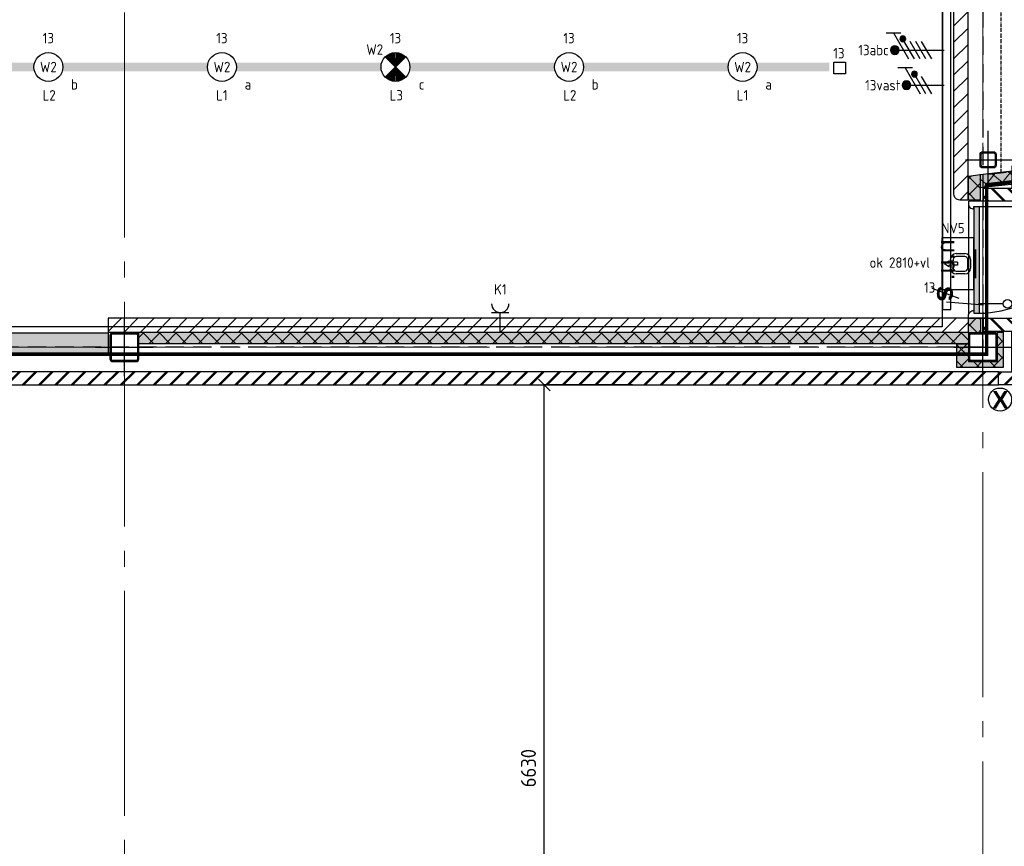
# Model space of a CAD drawing. Header units: millimetres. Extents: x -38031 to 123247, y -16330 to 129979.
# Tile 6 of 235: x -12615 to -4105, y -6289 to 856. Entities that reach past the tile are written whole.
import ezdxf
from ezdxf.enums import TextEntityAlignment as Align

# ---------------------------------------------------------------- set-up
doc = ezdxf.new("R2010")
doc.units = ezdxf.units.MM
doc.header["$LTSCALE"] = 50
for name, pattern in [('HIDDEN', [9.525, 6.35, -3.175]), ('HIDDEN2', [4.7625, 3.175, -1.5875]), ('STYLE_07', [1.875, 0.625, -0.20828, 0.625, -0.20836, 0.06943, -0.13893]), ('STYLE_11', [5, 3.888855, -0.416718, 0.277786, -0.416641])]:
    doc.linetypes.add(name, pattern=pattern)
for name, color, linetype in [('AL$1A---_ALGEMEEN', 8, 'Continuous'), ('AM$1A---_ARCERING', 8, 'Continuous'), ('AT$1A---_TEKST100', 8, 'Continuous'), ('BOUWKUNDIG', 8, 'Continuous'), ('brandscheiding', 5, 'HIDDEN'), ('EL6121--', 3, 'Continuous'), ('EL6131--_KG', 3, 'Continuous'), ('EL6221--', 3, 'Continuous'), ('EL6222--', 3, 'Continuous'), ('EL6311--', 3, 'Continuous'), ('EL6311--NV', 7, 'Continuous'), ('EL6521--', 3, 'Continuous'), ('lengte voedingskabels', 3, 'Continuous'), ('maatvoering', 1, 'Continuous')]:
    doc.layers.add(name, color=color, linetype=linetype)
doc.layers.add('Armaturen levering door W-aannemer', color=3, linetype='Continuous', plot=False)
doc.layers.add('Armaturen levering door W-aannemer--NV', color=7, linetype='Continuous', plot=False)
doc.layers.add('stramien', color=1, linetype='STYLE_11', lineweight=15)
doc.styles.add('Arial', font='ARIAL.TTF')
doc.styles.add('Arial (bold)', font='ARIALBD.TTF')
doc.styles.add('BURO-018', font='iso.shx', dxfattribs={"height": 90})
doc.styles.get("Standard").update_dxf_attribs({"font": 'iso.shx'})
doc.dimstyles.new('STABICAD', dxfattribs={"dimscale": 100, "dimtxt": 1.3, "dimasz": 1, "dimexe": 0, "dimexo": 0, "dimgap": 1.5, "dimtad": 0, "dimdec": 0, "dimrnd": 10, "dimzin": 0, "dimdsep": 46, "dimtxsty": 'Standard', "dimblk1": 'OBLIQUE', "dimblk2": 'OBLIQUE', "dimsah": 1, "dimcen": -3, "dimclrd": 1, "dimclre": 1, "dimclrt": 1, "dimadec": 0, "dimazin": 0, "dimtfac": 1, "dimtdec": 0, "dimtofl": 0, "dimtmove": 2, "dimatfit": 3, "dimfxl": 0, "dimtvp": 1.055556, "dimtolj": 1, "dimtzin": 0, "dimarcsym": 0})
pattern_1 = [(45, (-987936.49, -175784.82), (70.710678, -70.710678), [])]
pattern_2 = [(45, (0, 0), (70.711, -70.711), []), (45, (7.07, -7.07), (70.711, -70.711), [])]
pattern_3 = [(135, (-987936.49, -175784.82), (70.710678, 70.710678), []), (45, (-987637.15, -176084.16), (70.710678, -70.710678), [])]
pattern_4 = [(45, (-987936.49, -175784.82), (70.710678, -70.710678), []), (45, (-987929.42, -175791.89), (70.710678, -70.710678), [])]

# ---------------------------------------------------------------- blocks, each defined once
blk = doc.blocks.new('1115B6LL1500')
at = {"color": 0, "linetype": 'Continuous'}
blk.add_circle((0, 0), 2.5, dxfattribs=at)
at = {"color": 0}
for points in [[(-2.5, 0.75), (-15, 0.75), (-2.5, -0.75), (-15, -0.75)], [(2.5, 0.75), (15, 0.75), (2.5, -0.75), (15, -0.75)]]:
    blk.add_solid(points, dxfattribs=at)
at = {"color": 0, "linetype": 'Continuous', "style": 'BURO-018'}
for tag, p in [('E_GKAST', (0, 8)), ('E_GROEP', (0, 5)), ('E_SGROEP', (4.5, 5)), ('E_ARMCODE', (0, 0)), ('E_SLET', (4.5, -3))]:
    blk.add_attdef(tag, text='', height=1.8, dxfattribs=at).set_placement(p, align=Align.MIDDLE)
blk = doc.blocks.new('E00018')
at = {"color": 0, "linetype": 'Continuous'}
for p, q in [((-1.77, -1.77), (1.77, 1.77)), ((1.77, -1.77), (-1.77, 1.77))]:
    blk.add_line(p, q, dxfattribs=at)
at = {"color": 0, "linetype": 'Continuous', "const_width": 2.5}
for points in [[(-0.88, 0.88, -0.198912), (0, 1.25, -0.198912), (0.88, 0.88, -1)], [(-0.88, -0.88, 0.198912), (0, -1.25, 0.198912), (0.88, -0.88, 1)]]:
    blk.add_lwpolyline(points, format="xyb", dxfattribs=at)
blk = doc.blocks.new('1115B6LL1500-NO1')
at = {"color": 0, "linetype": 'Continuous'}
blk.add_circle((0, 0), 2.5, dxfattribs=at)
at = {"color": 0}
for points in [[(-2.5, 0.75), (-15, 0.75), (-2.5, -0.75), (-15, -0.75)], [(2.5, 0.75), (15, 0.75), (2.5, -0.75), (15, -0.75)]]:
    blk.add_solid(points, dxfattribs=at)
at = {"color": 0, "zscale": 100}
blk.add_blockref('E00018', (0, 0), dxfattribs=at)
at = {"color": 0, "linetype": 'Continuous', "style": 'BURO-018'}
for tag, p in [('E_GKAST', (0, 8)), ('E_GROEP', (0, 5)), ('E_SGROEP', (4.5, 5)), ('E_ARMCODE', (0, 0)), ('E_SLET', (4.5, -3))]:
    blk.add_attdef(tag, text='', height=1.8, dxfattribs=at).set_placement(p, align=Align.MIDDLE)
blk = doc.blocks.new('E00001')
at = {"color": 0, "linetype": 'Continuous', "const_width": 0.5}
blk.add_lwpolyline([(-2.5, 0.75), (2.5, 0.75)], dxfattribs=at)
blk = doc.blocks.new('E00162-WA1')
at = {"color": 0, "linetype": 'Continuous'}
for p, q in [((-4.5, 1), (-4.5, 6.5)), ((4.5, 6.5), (-4.5, 6.5)), ((-0.5, 5.25), (0, 6)), ((-0.25, 5.25), (-0.5, 5.25)), ((-0.25, 3.75), (-0.25, 5.25)), ((0, 6), (0.5, 5.25)), ((0.25, 3.75), (0.25, 5.25)), ((0.5, 5.25), (0.25, 5.25)), ((4.5, 1), (4.5, 6.5)), ((-1.75, 2.5), (-1.75, 4)), ((-1.25, 4), (-1.25, 2.5)), ((-0.75, 5), (-0.5, 5)), ((-0.5, 4.5), (-0.75, 4.5)), ((-0.5, 5), (-0.5, 4.5)), ((0.25, 3.75), (-0.25, 3.75)), ((0.5, 5), (0.5, 4.5)), ((0.5, 5), (0.75, 5)), ((0.75, 4.5), (0.5, 4.5)), ((1.25, 2.5), (1.25, 4)), ((1.75, 4), (1.75, 2.5)), ((-0.75, 2), (0.75, 2)), ((4.5, 1), (-4.5, 1)), ((0.75, 1.5), (-0.75, 1.5))]:
    blk.add_line(p, q, dxfattribs=at)
for centre, radius, start, end in [((-0.75, 4), 1, 90, 180), ((-0.75, 4), 0.5, 90, 180), ((0.75, 4), 1, 0, 90), ((0.75, 4), 0.5, 0, 90), ((-0.75, 2.5), 1, 180, 270), ((-0.75, 2.5), 0.5, 180, 270), ((0.75, 2.5), 0.5, 270, 0), ((0.75, 2.5), 1, 270, 0)]:
    blk.add_arc(centre, radius, start, end, dxfattribs=at)
at = {"color": 0, "zscale": 100}
blk.add_blockref('E00001', (0, 0), dxfattribs=at)
at = {"color": 0, "linetype": 'Continuous', "style": 'BURO-018'}
for tag, p in [('E_GKAST', (0, 16.17)), ('E_GROEP', (0, 13.17)), ('E_SGROEP', (4.5, 13.17)), ('E_ARMCODE', (0, 9))]:
    blk.add_attdef(tag, text='', height=1.8, dxfattribs=at).set_placement(p, align=Align.MIDDLE)
blk = doc.blocks.new('E-GK-GTC-463C')
at = {"color": 0, "linetype": 'Continuous'}
for p, q in [((-0.5, 35), (0.5, 35)), ((-0.5, -35), (0.5, -35))]:
    blk.add_line(p, q, dxfattribs=at)
blk = doc.blocks.new('E-GK-END-46')
at = {"color": 0, "linetype": 'Continuous'}
blk.add_line((0, 35), (0, -35), dxfattribs=at)
blk = doc.blocks.new('111304')
at = {"color": 0, "linetype": 'Continuous'}
for p, q in [((-1.5, 4.5), (1.5, 4.5)), ((0, 1), (0, 4.5))]:
    blk.add_line(p, q, dxfattribs=at)
blk.add_arc((0, 6), 1.5, 180, 0, dxfattribs=at)
at = {"color": 0, "linetype": 'Continuous', "style": 'BURO-018'}
for tag, p in [('E_GKAST', (0, 11.5)), ('E_GROEP', (0, 8.5)), ('E_SGROEP', (4.5, 8.5))]:
    blk.add_attdef(tag, text='', height=1.8, dxfattribs=at).set_placement(p, align=Align.MIDDLE)
at = {"color": 0, "linetype": 'Continuous', "style": 'BURO-018', "flags": 1}
for tag, p in [('E_VERMCODE', (13, 8.5)), ('E_MATCODE', (0, 0))]:
    blk.add_attdef(tag, text='', height=1.8, dxfattribs=at).set_placement(p, align=Align.MIDDLE)
blk = doc.blocks.new('E00454')
at = {"color": 0, "linetype": 'Continuous'}
blk.add_line((0, 5.25), (0, 1), dxfattribs=at)
blk.add_circle((0, 6), 0.75, dxfattribs=at)
at = {"color": 0, "style": 'BURO-018'}
for tag, p in [('E_TEXT2', (0, 8.5)), ('E_TEXT1', (3.5, 6))]:
    blk.add_attdef(tag, text='', height=1.8, dxfattribs=at).set_placement(p, align=Align.MIDDLE)
at = {"color": 0, "linetype": 'Continuous', "style": 'BURO-018', "flags": 1}
blk.add_attdef('E_MATCODE', text='', height=1.8, dxfattribs=at).set_placement((0, 0), align=Align.MIDDLE)
blk = doc.blocks.new('E00159')
at = {"color": 0, "linetype": 'Continuous'}
for p, q in [((-1, -1), (-1, 1)), ((-1, 1), (1, 1)), ((1, 1), (1, -1)), ((1, -1), (-1, -1))]:
    blk.add_line(p, q, dxfattribs=at)
at = {"color": 0, "linetype": 'Continuous', "style": 'BURO-018'}
for tag, p in [('E_GKAST', (0, 6.5)), ('E_GROEP', (0, 3.5)), ('E_SGROEP', (4.5, 3.5))]:
    blk.add_attdef(tag, text='', height=1.8, dxfattribs=at).set_placement(p, align=Align.MIDDLE)
at = {"color": 0, "linetype": 'Continuous', "style": 'BURO-018', "flags": 1}
for tag, p in [('E_VERMCODE', (13, 3.5)), ('E_MATCODE', (0, 0))]:
    blk.add_attdef(tag, text='', height=1.8, dxfattribs=at).set_placement(p, align=Align.MIDDLE)
blk = doc.blocks.new('E00078')
at = {"color": 0, "linetype": 'Continuous'}
for p, q in [((-3, 6.48), (-3, 8.98)), ((-3, 7.73), (1.5, 5.13)), ((0, 7.5), (0, 1)), ((1.5, 4.13), (-1.5, 5.87)), ((1.5, 3.13), (-1.5, 4.87))]:
    blk.add_line(p, q, dxfattribs=at)
at = {"color": 0, "const_width": 0.75}
blk.add_lwpolyline([(-0.38, 7.5, 1), (0.38, 7.5, 1)], format="xyb", close=True, dxfattribs=at)
at = {"color": 0, "linetype": 'Continuous', "const_width": 0.5}
blk.add_lwpolyline([(-2.18, 6.12, 1), (-1.68, 6.12, 1)], format="xyb", close=True, dxfattribs=at)
at = {"color": 0, "linetype": 'Continuous'}
for centre, radius in [((0, 7.5), 0.75), ((-1.93, 6.12), 0.5)]:
    blk.add_circle(centre, radius, dxfattribs=at)
at = {"color": 0, "linetype": 'Continuous', "style": 'BURO-018'}
for tag, p in [('E_GKAST', (0, 14)), ('E_GROEP', (0, 11)), ('E_SGROEP', (4.5, 11))]:
    blk.add_attdef(tag, text='', height=1.8, dxfattribs=at).set_placement(p, align=Align.MIDDLE)
at = {"color": 0, "linetype": 'Continuous', "style": 'BURO-018', "flags": 1}
for tag, p in [('E_VERMCODE', (13, 11)), ('E_MATCODE', (0, 0))]:
    blk.add_attdef(tag, text='', height=1.8, dxfattribs=at).set_placement(p, align=Align.MIDDLE)
blk = doc.blocks.new('E00082')
at = {"color": 0, "linetype": 'Continuous'}
for p, q in [((-3, 10.98), (-3, 8.48)), ((-3, 9.73), (1.5, 7.13)), ((0, 9.5), (0, 1)), ((1.5, 6.13), (-1.5, 7.87)), ((1.5, 5.13), (-1.5, 6.87)), ((1.5, 4.13), (-1.5, 5.87)), ((1.5, 3.13), (-1.5, 4.87))]:
    blk.add_line(p, q, dxfattribs=at)
at = {"color": 0, "const_width": 0.75}
blk.add_lwpolyline([(-0.38, 9.5, 1), (0.38, 9.5, 1)], format="xyb", close=True, dxfattribs=at)
at = {"color": 0, "linetype": 'Continuous', "const_width": 0.5}
blk.add_lwpolyline([(-1.68, 8.12, 1), (-2.18, 8.12, 1)], format="xyb", close=True, dxfattribs=at)
at = {"color": 0, "linetype": 'Continuous'}
for centre, radius in [((0, 9.5), 0.75), ((-1.93, 8.12), 0.5)]:
    blk.add_circle(centre, radius, dxfattribs=at)
at = {"color": 0, "linetype": 'Continuous', "style": 'BURO-018'}
for tag, p in [('E_GKAST', (0, 16)), ('E_GROEP', (0, 13)), ('E_SGROEP', (4.5, 13))]:
    blk.add_attdef(tag, text='', height=1.8, dxfattribs=at).set_placement(p, align=Align.MIDDLE)
at = {"color": 0, "linetype": 'Continuous', "style": 'BURO-018', "flags": 1}
for tag, p in [('E_VERMCODE', (13, 13)), ('E_MATCODE', (0, 0))]:
    blk.add_attdef(tag, text='', height=1.8, dxfattribs=at).set_placement(p, align=Align.MIDDLE)
blk = doc.blocks.new('Group-18')
at = {"layer": 'AL$1A---_ALGEMEEN', "color": 0}
blk.add_lwpolyline([(-89286, -16087.4), (-61002, -16087.4), (-61002, -30375), (-89286, -30375)], close=True, dxfattribs=at)
blk = doc.blocks.new('metselwerk zo gevel sout')
at = {"layer": 'AM$1A---_ARCERING', "linetype": 'Continuous', "lineweight": 0}
blk.add_hatch(color=256, dxfattribs=at).paths.add_polyline_path([(-86716.7, -110), (-86716.8, 0), (-93005.9, 0), (-93022.7, -110)])
at = {"layer": 'AM$1A---_ARCERING', "linetype": 'Continuous', "lineweight": 5}
h = blk.add_hatch(dxfattribs=at)
h.set_pattern_fill('ISOLATIE', color=256, style=0, pattern_type=2)
h.set_pattern_definition([(135, (0, 0), (70.71068, 70.71068), []), (45, (299.34, -299.34), (70.71068, -70.71068), [])])
h.paths.add_polyline_path([(-86716.7, -110), (-86716.8, 0), (-93005.9, 0), (-93022.7, -110)])
at = {"layer": 'AL$1A---_ALGEMEEN', "color": 0}
blk.add_line((-93022.7, -110), (-86716.7, -110), dxfattribs=at)
at = {"layer": 'AL$1A---_ALGEMEEN', "color": 0, "flags": 128}
blk.add_lwpolyline([(-86716.7, -110), (-86716.8, 0), (-93005.9, 0)], dxfattribs=at)
blk = doc.blocks.new('n.u.')
at = {"layer": 'AT$1A---_TEKST100', "insert": (0, 0), "char_height": 151.525, "attachment_point": 5, "line_spacing_factor": 0.967741, "style": 'Arial'}
blk.add_mtext('{\\C256;\\ln.u.}', dxfattribs=at)
blk = doc.blocks.new('panieksluiting')
at = {"layer": 'AL$1A---_ALGEMEEN', "color": 0, "lineweight": 30}
blk.add_line((-47, -231.4), (38.5, 3.5), dxfattribs=at)
at = {"layer": 'AT$1A---_TEKST100', "insert": (0, -8.1), "char_height": 176.779, "attachment_point": 2, "line_spacing_factor": 0.967741, "style": 'Arial (bold)'}
blk.add_mtext('{\\C256;\\ls}', dxfattribs=at)
blk = doc.blocks.new('31x_hout-mk 203s-p')
at = {"layer": 'AL$1A---_ALGEMEEN', "color": 0}
blk.add_line((-506, 0), (506, 0), dxfattribs=at)
blk.add_blockref('panieksluiting', (293.3, -576.1), dxfattribs=at)
at = {"layer": 'AL$1A---_ALGEMEEN', "color": 0, "xscale": -1, "rotation": 180}
blk.add_blockref('n.u.', (0, -685.3), dxfattribs=at)
at = {"color": 0}
blk.add_wipeout([(-505.9, -490), (506.1, -490), (506.1, -330), (-505.9, -330)], dxfattribs=at).dxf.layer = 'AL$1A---_ALGEMEEN'
at = {"layer": 'AM$1A---_ARCERING', "linetype": 'Continuous', "lineweight": 0}
blk.add_hatch(color=256, dxfattribs=at).paths.add_polyline_path([(-461, -444), (461, -444), (461, -394), (-461, -394)])
at = {"layer": 'AL$1A---_ALGEMEEN', "color": 0, "linetype": 'Continuous'}
blk.add_line((-461, -394), (-461, 524.4), dxfattribs=at)
at = {"layer": 'AL$1A---_ALGEMEEN', "color": 0}
for points in [[(-505.9, -490), (506.1, -490), (506.1, -330), (-505.9, -330)], [(-461, -444), (461, -444), (461, -394), (-461, -394)]]:
    blk.add_lwpolyline(points, close=True, dxfattribs=at)
at = {"color": 0}
for points in [[(-505.9, -490), (-484.9, -490), (-483.8, -490), (-482.6, -489.9), (-481.5, -489.9), (-480.4, -489.8), (-479.3, -489.7), (-478.1, -489.5), (-477, -489.3), (-475.9, -489.1), (-474.8, -488.9), (-473.7, -488.6), (-472.6, -488.3), (-471.5, -488), (-470.5, -487.7), (-469.4, -487.3), (-468.3, -486.9), (-467.3, -486.5), (-466.3, -486.1), (-465.2, -485.6), (-464.2, -485.1), (-463.2, -484.6), (-462.2, -484), (-461.2, -483.5), (-460.3, -482.9), (-459.3, -482.2), (-458.4, -481.6), (-457.5, -480.9), (-456.6, -480.3), (-455.7, -479.6), (-454.8, -478.8), (-454, -478.1), (-453.2, -477.3), (-452.4, -476.5), (-451.6, -475.7), (-450.8, -474.9), (-450.1, -474), (-449.3, -473.2), (-448.6, -472.3), (-447.9, -471.4), (-447.3, -470.5), (-446.6, -469.6), (-446, -468.6), (-445.4, -467.6), (-444.9, -466.7), (-444.3, -465.7), (-443.8, -464.7), (-443.3, -463.7), (-442.8, -462.6), (-442.4, -461.6), (-442, -460.6), (-441.6, -459.5), (-441.2, -458.4), (-440.9, -457.4), (-440.6, -456.3), (-440.3, -455.2), (-440, -454.1), (-439.8, -453), (-439.6, -451.9), (-439.4, -450.7), (-439.2, -449.6), (-439.1, -448.5), (-439, -447.4), (-439, -446.3), (-438.9, -445.1), (-438.9, -444), (-460.9, -444), (-460.9, -330), (-505.9, -330)], [(506.1, -490), (485.1, -490), (484, -490), (482.9, -489.9), (481.7, -489.9), (480.6, -489.8), (479.5, -489.7), (478.4, -489.5), (477.3, -489.3), (476.1, -489.1), (475, -488.9), (473.9, -488.6), (472.9, -488.3), (471.8, -488), (470.7, -487.7), (469.6, -487.3), (468.6, -486.9), (467.5, -486.5), (466.5, -486.1), (465.5, -485.6), (464.4, -485.1), (463.4, -484.6), (462.4, -484), (461.5, -483.5), (460.5, -482.9), (459.6, -482.2), (458.6, -481.6), (457.7, -480.9), (456.8, -480.3), (455.9, -479.6), (455.1, -478.8), (454.2, -478.1), (453.4, -477.3), (452.6, -476.5), (451.8, -475.7), (451, -474.9), (450.3, -474), (449.6, -473.2), (448.9, -472.3), (448.2, -471.4), (447.5, -470.5), (446.9, -469.6), (446.3, -468.6), (445.7, -467.6), (445.1, -466.7), (444.6, -465.7), (444, -464.7), (443.5, -463.7), (443.1, -462.6), (442.6, -461.6), (442.2, -460.6), (441.8, -459.5), (441.4, -458.4), (441.1, -457.4), (440.8, -456.3), (440.5, -455.2), (440.2, -454.1), (440, -453), (439.8, -451.9), (439.6, -450.7), (439.5, -449.6), (439.3, -448.5), (439.2, -447.4), (439.2, -446.3), (439.1, -445.1), (439.1, -444), (461.1, -444), (461.1, -330), (506.1, -330)]]:
    blk.add_wipeout(points, dxfattribs=at).dxf.layer = 'AL$1A---_ALGEMEEN'
at = {"layer": 'AL$1A---_ALGEMEEN', "color": 0, "flags": 128}
for points in [[(-484.9, -490, 0.414214), (-438.9, -444), (-460.9, -444), (-460.9, -330), (-505.9, -330), (-505.9, -490)], [(485.1, -490, -0.414214), (439.1, -444), (461.1, -444), (461.1, -330), (506.1, -330), (506.1, -490)]]:
    blk.add_lwpolyline(points, format="xyb", close=True, dxfattribs=at)
at = {"layer": 'AL$1A---_ALGEMEEN', "color": 0}
blk.add_arc((-461, -394), 922, 0, 90, dxfattribs=at)
at = {"color": 0}
for points in [[(-619, -361), (-619, -238), (-619, -211), (-619, -113), (-812.5, -113), (-812.5, 0), (-506, 0), (-506, -211), (-506, -238), (-506, -361)], [(506, -361), (506, -238), (506, -217), (506, 0), (812.5, 0), (812.5, -113), (619, -113), (619, -217), (619, -238), (619, -361)]]:
    blk.add_wipeout(points, dxfattribs=at).dxf.layer = 'AL$1A---_ALGEMEEN'
at = {"layer": 'AM$1A---_ARCERING', "linetype": 'Continuous', "lineweight": 5}
h = blk.add_hatch(dxfattribs=at)
h.set_pattern_fill('BAKSTEEN', color=256, style=0, pattern_type=2)
h.set_pattern_definition(pattern_2)
h.paths.add_polyline_path([(-619, -361), (-619, -238), (-619, -211), (-619, -113), (-812.5, -113), (-812.5, 0), (-506, 0), (-506, -211), (-506, -238), (-506, -361)])
h = blk.add_hatch(dxfattribs=at)
h.set_pattern_fill('BAKSTEEN', color=256, style=0, pattern_type=2)
h.set_pattern_definition(pattern_2)
h.paths.add_polyline_path([(506, -361), (506, -238), (506, -217), (506, 0), (812.5, 0), (812.5, -113), (619, -113), (619, -217), (619, -238), (619, -361)])
at = {"layer": 'AL$1A---_ALGEMEEN', "color": 0, "flags": 128}
for points in [[(-812.5, 0), (-506, 0), (-506, -211), (-506, -238), (-506, -361), (-619, -361)], [(506, -361), (506, -238), (506, -217), (506, 0), (812.5, 0)], [(-619, -361), (-619, -238), (-619, -211), (-619, -113), (-812.5, -113)], [(812.5, -113), (619, -113), (619, -217), (619, -238), (619, -361), (506, -361)]]:
    blk.add_lwpolyline(points, dxfattribs=at)
blk = doc.blocks.new('sk-250')
at = {"color": 0}
blk.add_wipeout([(-115, 115), (115, 115), (115, -117.9), (-115, -117.9)], dxfattribs=at).dxf.layer = 'AL$1A---_ALGEMEEN'
at = {"layer": 'AM$1A---_ARCERING', "linetype": 'Continuous', "lineweight": 0}
h = blk.add_hatch(color=256, dxfattribs=at)
edge = h.paths.add_edge_path()
edge.add_line((-100, -125), (100, -125))
edge.add_arc((100, -100), 25, 270, 360)
edge.add_line((125, -100), (125, 100))
edge.add_arc((100, 100), 25, 0, 90)
edge.add_line((100, 125), (-100, 125))
edge.add_arc((-100, 100), 25, 90, 180)
edge.add_line((-125, 100), (-125, -100))
edge.add_arc((-100, -100), 25, 180, 270)
edge = h.paths.add_edge_path(flags=16)
edge.add_line((-100, -115), (100, -115))
edge.add_arc((100, -100), 15, 270, 360)
edge.add_line((115, -100), (115, 100))
edge.add_arc((100, 100), 15, 0, 90)
edge.add_line((100, 115), (-100, 115))
edge.add_arc((-100, 100), 15, 90, 180)
edge.add_line((-115, 100), (-115, -100))
edge.add_arc((-100, -100), 15, 180, 270)
at = {"layer": 'AL$1A---_ALGEMEEN', "color": 0}
for p, q in [((0, 250), (0, -250)), ((-250, 0), (250, 0))]:
    blk.add_line(p, q, dxfattribs=at)
at = {"layer": 'AL$1A---_ALGEMEEN', "color": 0, "flags": 128}
blk.add_lwpolyline([(-100, -125), (100, -125, 0.414214), (125, -100), (125, 100, 0.414214), (100, 125), (-100, 125, 0.414214), (-125, 100), (-125, -100, 0.414214), (-100, -125, 0.414214)], format="xyb", dxfattribs=at)
at = {"layer": 'AL$1A---_ALGEMEEN', "color": 0}
blk.add_lwpolyline([(-115, 115), (115, 115), (115, -117.9), (-115, -117.9)], close=True, dxfattribs=at)
at = {"layer": 'AL$1A---_ALGEMEEN', "color": 0, "flags": 128}
blk.add_lwpolyline([(-100, -115), (100, -115, 0.414214), (115, -100), (115, 100, 0.414214), (100, 115), (-100, 115, 0.414214), (-115, 100), (-115, -100, 0.414214)], format="xyb", close=True, dxfattribs=at)
blk = doc.blocks.new('st.k-140')
at = {"layer": 'AM$1A---_ARCERING', "linetype": 'Continuous', "lineweight": 0}
h = blk.add_hatch(color=256, dxfattribs=at)
edge = h.paths.add_edge_path()
edge.add_line((45, -72.5), (-45, -72.5))
edge.add_arc((-45, -47.5), 25, 180, 270, ccw=False)
edge.add_line((-70, -47.5), (-70, 42.5))
edge.add_arc((-45, 42.5), 25, 90, 180, ccw=False)
edge.add_line((-45, 67.5), (45, 67.5))
edge.add_arc((45, 42.5), 25, 0, 90, ccw=False)
edge.add_line((70, 42.5), (70, -47.5))
edge.add_arc((45, -47.5), 25, -90, 0, ccw=False)
edge = h.paths.add_edge_path(flags=16)
edge.add_line((45, -62.5), (-45, -62.5))
edge.add_arc((-45, -47.5), 15, 180, 270, ccw=False)
edge.add_line((-60, -47.5), (-60, 42.5))
edge.add_arc((-45, 42.5), 15, 90, 180, ccw=False)
edge.add_line((-45, 57.5), (45, 57.5))
edge.add_arc((45, 42.5), 15, 0, 90, ccw=False)
edge.add_line((60, 42.5), (60, -47.5))
edge.add_arc((45, -47.5), 15, -90, 0, ccw=False)
at = {"layer": 'AL$1A---_ALGEMEEN', "color": 0}
for p, q in [((0, 192.5), (0, -222.5)), ((250, 0), (-250, 0))]:
    blk.add_line(p, q, dxfattribs=at)
at = {"layer": 'AL$1A---_ALGEMEEN', "color": 0, "flags": 128}
blk.add_lwpolyline([(45, -72.5), (-45, -72.5, -0.414214), (-70, -47.5), (-70, 42.5, -0.414214), (-45, 67.5), (45, 67.5, -0.414214), (70, 42.5), (70, -47.5, -0.414214), (45, -72.5, -0.414214)], format="xyb", dxfattribs=at)
blk.add_lwpolyline([(45, -62.5), (-45, -62.5, -0.414214), (-60, -47.5), (-60, 42.5, -0.414214), (-45, 57.5), (45, 57.5, -0.414214), (60, 42.5), (60, -47.5, -0.414214)], format="xyb", close=True, dxfattribs=at)
blk = doc.blocks.new('21x_zaagwerk')
at = {"layer": 'AL$1A---_ALGEMEEN', "color": 0}
blk.add_circle((0, 0), 100, dxfattribs=at)
at = {"layer": 'AT$1A---_TEKST100', "insert": (-67.8, 73.6), "char_height": 151.525, "attachment_point": 1, "line_spacing_factor": 0.967741, "style": 'Arial (bold)'}
blk.add_mtext('{\\C256;\\lX}', dxfattribs=at)
blk = doc.blocks.new('Group-178')
at = {"layer": 'AM$1A---_ARCERING', "linetype": 'Continuous', "lineweight": 0}
blk.add_hatch(color=256, dxfattribs=at).paths.add_polyline_path([(-75059.8, -30425), (-68209.8, -30425), (-68209.8, -30605), (-75059.8, -30605)])
at = {"layer": 'AL$1A---_ALGEMEEN', "color": 0}
blk.add_lwpolyline([(-75059.8, -30425), (-68209.8, -30425), (-68209.8, -30605), (-75059.8, -30605)], close=True, dxfattribs=at)
blk = doc.blocks.new('200254 W 210 11-06-2007')
at = {"layer": 'AM$1A---_ARCERING', "linetype": 'Continuous', "lineweight": 5}
h = blk.add_hatch(dxfattribs=at)
h.set_pattern_fill('KALKZANDSTEEN', color=256, scale=50, style=0, pattern_type=2)
h.set_pattern_definition(pattern_1)
edge = h.paths.add_edge_path()
edge.add_line((-40739, -23652.9), (-40619, -23652.9))
edge.add_line((-40619, -23652.9), (-40619, -25690.4))
edge.add_line((-40619, -25690.4), (-40689, -25690.4))
edge.add_arc((-40689, -25640.4), 50, 180, 270, ccw=False)
edge.add_line((-40739, -25640.4), (-40739, -23652.9))
at = {"layer": 'AL$1A---_ALGEMEEN', "flags": 128}
blk.add_lwpolyline([(-40739, -23652.9), (-40619, -23652.9), (-40619, -25690.4), (-40689, -25690.4, -0.414214), (-40739, -25640.4)], format="xyb", close=True, dxfattribs=at)
at = {"layer": 'AL$1A---_ALGEMEEN'}
blk.add_blockref('Group-18', (20162, 3587.4), dxfattribs=at)
for name, p, rotation in [('metselwerk zo gevel sout', (51910.4, -15092.6), 6.407550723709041), ('sk-250', (-47909, -26962.6), 90)]:
    blk.add_blockref(name, p, dxfattribs=dict(at, rotation=rotation))
at = {"layer": 'AM$1A---_ARCERING', "linetype": 'Continuous', "lineweight": 5}
h = blk.add_hatch(dxfattribs=at)
h.set_pattern_fill('BAKSTEEN', color=256, scale=50, style=0, pattern_type=2)
h.set_pattern_definition(pattern_4)
h.paths.add_polyline_path([(-69509, -27175.7), (-69509, -27288.7), (-40353, -27288.7), (-40353, -27175.7)])
at = {"layer": 'AL$1A---_ALGEMEEN'}
blk.add_lwpolyline([(-69509, -27175.7), (-69509, -27288.7), (-40353, -27288.7), (-40353, -27175.7)], close=True, dxfattribs=at)
at = {"layer": 'stramien', "ltscale": 10}
blk.add_line((-47909, -41013.6), (-47909, -10692.6), dxfattribs=at)
at = {"layer": 'AL$1A---_ALGEMEEN'}
for name, p in [('Group-178', (20162, 3587.4)), ('21x_zaagwerk', (-40341, -27415.3))]:
    blk.add_blockref(name, p, dxfattribs=at)
at = {"layer": 'AL$1A---_ALGEMEEN', "rotation": 270}
blk.add_blockref('31x_hout-mk 203s-p', (-40124, -26206.6), dxfattribs=at)
at = {"layer": 'AM$1A---_ARCERING', "linetype": 'Continuous', "lineweight": 0}
for points in [[(-40614, -25483.2), (-40514, -25470.9), (-40514, -25691), (-40614, -25691)], [(-40614, -26712.2), (-40509, -26712.2), (-40509, -26838.4), (-40614, -26838.4)]]:
    blk.add_hatch(color=256, dxfattribs=at).paths.add_polyline_path(points)
at = {"layer": 'AM$1A---_ARCERING', "linetype": 'Continuous', "lineweight": 5}
h = blk.add_hatch(dxfattribs=at)
h.set_pattern_fill('ISOLATIE', color=256, scale=50, style=0, pattern_type=2)
h.set_pattern_definition(pattern_3)
h.paths.add_polyline_path([(-40614, -25483.2), (-40514, -25470.9), (-40514, -25691), (-40614, -25691)])
h = blk.add_hatch(dxfattribs=at)
h.set_pattern_fill('KALKZANDSTEEN', color=256, scale=50, style=0, pattern_type=2)
h.set_pattern_definition(pattern_1)
h.paths.add_polyline_path([(-40614, -26712.6), (-48047.9, -26712.6), (-48047.9, -26832.6), (-40614, -26832.6)])
h = blk.add_hatch(dxfattribs=at)
h.set_pattern_fill('ISOLATIE', color=256, scale=50, style=0, pattern_type=2)
h.set_pattern_definition(pattern_3)
h.paths.add_polyline_path([(-40614, -26712.2), (-40509, -26712.2), (-40509, -26838.4), (-40614, -26838.4)])
h = blk.add_hatch(dxfattribs=at)
h.set_pattern_fill('BAKSTEEN', color=256, scale=50, style=0, pattern_type=2)
h.set_pattern_definition(pattern_4)
edge = h.paths.add_edge_path()
edge.add_line((-40124, -26825.1), (-40124, -27288.7))
edge.add_line((-40124, -27288.7), (-40353, -27288.7))
edge.add_line((-40353, -27288.7), (-40353, -27175.4))
edge.add_line((-40353, -27175.4), (-40239, -27175.4))
edge.add_line((-40239, -27175.4), (-40239, -26825.1))
at = {"layer": 'AL$1A---_ALGEMEEN', "linetype": 'STYLE_07'}
blk.add_line((-40334, -12257.6), (-40334, -25447.3), dxfattribs=at)
at = {"layer": 'AL$1A---_ALGEMEEN'}
for points in [[(-40614, -25483.2), (-40514, -25470.9), (-40514, -25691), (-40614, -25691)], [(-40614, -26712.6), (-48047.9, -26712.6), (-48047.9, -26832.6), (-40614, -26832.6)], [(-40614, -26712.2), (-40509, -26712.2), (-40509, -26838.4), (-40614, -26838.4)]]:
    blk.add_lwpolyline(points, close=True, dxfattribs=at)
blk.add_lwpolyline([(-40124, -26825.1), (-40124, -27288.7), (-40353, -27288.7), (-40353, -27175.4), (-40239, -27175.4), (-40239, -26825.1)], dxfattribs=at)
at = {"layer": 'AL$1A---_ALGEMEEN', "rotation": 90}
blk.add_blockref('st.k-140', (-40446.5, -25342.6), dxfattribs=at)
blk.add_blockref('sk-250', (-40489, -26962.6), dxfattribs=at)
at = {"layer": 'AM$1A---_ARCERING', "linetype": 'Continuous', "lineweight": 0}
for points in [[(-47784, -26832.6), (-40614, -26832.6), (-40614, -26932.6), (-47784, -26932.6)], [(-40614, -27087.6), (-40364, -27087.6), (-40364, -26834), (-40314, -26834), (-40314, -27137.6), (-40714, -27137.6), (-40714, -26932.6), (-40614, -26932.6)]]:
    blk.add_hatch(color=256, dxfattribs=at).paths.add_polyline_path(points)
at = {"layer": 'AM$1A---_ARCERING', "linetype": 'Continuous', "lineweight": 5}
h = blk.add_hatch(dxfattribs=at)
h.set_pattern_fill('ISOLATIE', color=256, scale=50, style=0, pattern_type=2)
h.set_pattern_definition(pattern_3)
h.paths.add_polyline_path([(-47784, -26832.6), (-40614, -26832.6), (-40614, -26932.6), (-47784, -26932.6)])
h = blk.add_hatch(dxfattribs=at)
h.set_pattern_fill('ISOLATIE', color=256, scale=50, style=0, pattern_type=2)
h.set_pattern_definition(pattern_3)
h.paths.add_polyline_path([(-40614, -27087.6), (-40364, -27087.6), (-40364, -26834), (-40314, -26834), (-40314, -27137.6), (-40714, -27137.6), (-40714, -26932.6), (-40614, -26932.6)])
at = {"layer": 'AL$1A---_ALGEMEEN'}
for points in [[(-47784, -26832.6), (-40614, -26832.6), (-40614, -26932.6), (-47784, -26932.6)], [(-40614, -27087.6), (-40364, -27087.6), (-40364, -26834), (-40314, -26834), (-40314, -27137.6), (-40714, -27137.6), (-40714, -26932.6), (-40614, -26932.6)]]:
    blk.add_lwpolyline(points, close=True, dxfattribs=at)
at = {"layer": 'stramien', "ltscale": 10}
for p, q in [((-40489, -39987.6), (-40489, -10069.4)), ((-74199, -26962.6), (-38499, -26962.6))]:
    blk.add_line(p, q, dxfattribs=at)
blk = doc.blocks.new('_Oblique')
at = {"color": 0, "linetype": 'ByBlock', "lineweight": -2}
blk.add_line((-0.5, -0.5), (0.5, 0.5), dxfattribs=at)
blk = doc.blocks.new('*D297')
at = {"layer": 'maatvoering', "color": 1, "lineweight": -2}
for p, q in [((-7317.2, -2301.1), (-8080.6, -2301.1)), ((-8080.6, -8926.4), (-8080.6, -2301.1)), ((-7317.2, -8926.4), (-8080.6, -8926.4))]:
    blk.add_line(p, q, dxfattribs=at)
at = {"layer": 'maatvoering', "color": 1, "lineweight": -2, "xscale": 100, "yscale": 100, "zscale": 100}
for p, rotation in [((-8080.6, -2301.1), 90), ((-8080.6, -8926.4), 270)]:
    blk.add_blockref('_Oblique', p, dxfattribs=dict(at, rotation=rotation))
at = {"layer": 'maatvoering', "color": 1, "insert": (-8217.8, -5613.8), "char_height": 130, "attachment_point": 5, "rotation": 90}
blk.add_mtext('\\A1;6630', dxfattribs=at)

msp = doc.modelspace()

# ---------------------------------------------------------------- block references
at = {"layer": 'BOUWKUNDIG'}
msp.add_blockref('200254 W 210 11-06-2007', (36199, 24987.6), dxfattribs=at)

# ---------------------------------------------------------------- next in the draw order: linework, layer by layer
at = {"layer": 'brandscheiding', "const_width": 30}
msp.add_lwpolyline([(10177.2, 58682.4), (-31100, 58682.4), (-31100, 12977.2), (-33217.2, 12977.2), (-33217.2, -2034.8), (-4256.9, -2034.8), (-4256.9, -571.1), (10110.8, 1104.7)], dxfattribs=at)
at = {"layer": 'EL6121--', "color": 5, "linetype": 'HIDDEN2'}
for p, q in [((-4290, 12855), (-4290, -1975)), ((99081, 11174.4), (-4290, -488.3)), ((-4314.8, -491.1), (-4315.1, -491.1)), ((-4290, -1975), (-33100, -1975))]:
    msp.add_line(p, q, dxfattribs=at)
at = {"layer": 'lengte voedingskabels'}
msp.add_lwpolyline([(-4284.7, -1611.8), (-4605.9, -1585.1)], dxfattribs=at)

# ---------------------------------------------------------------- next in the draw order: block references
at = {"layer": 'Armaturen levering door W-aannemer'}
ref = msp.add_blockref('1115B6LL1500', (-12366.9, 447.2), dxfattribs=dict(at, xscale=50.00000000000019, yscale=50, zscale=50, rotation=180.0000050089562))
ref.add_attrib('E_ARMCODE', 'W2', dxfattribs={"layer": '0', "color": 1, "linetype": 'Continuous', "height": 90, "style": 'BURO-018'}).set_placement((-12366.9, 447.2), align=Align.MIDDLE)
ref.add_attrib('E_SLET', 'b', dxfattribs={"layer": '0', "color": 1, "linetype": 'Continuous', "height": 90, "style": 'BURO-018'}).set_placement((-12141.9, 297.2), align=Align.MIDDLE)
ref.add_attrib('E_GROEP', '13', dxfattribs={"layer": '0', "color": 1, "linetype": 'Continuous', "height": 90, "style": 'BURO-018'}).set_placement((-12366.9, 697.2), align=Align.MIDDLE)
ref = msp.add_blockref('1115B6LL1500', (-10866.9, 447.2), dxfattribs=dict(at, xscale=50.00000000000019, yscale=50, zscale=50, rotation=180.0000050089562))
ref.add_attrib('E_ARMCODE', 'W2', dxfattribs={"layer": '0', "color": 1, "linetype": 'Continuous', "height": 90, "style": 'BURO-018'}).set_placement((-10866.9, 447.2), align=Align.MIDDLE)
ref.add_attrib('E_SLET', 'a', dxfattribs={"layer": '0', "color": 1, "linetype": 'Continuous', "height": 90, "style": 'BURO-018'}).set_placement((-10641.9, 297.2), align=Align.MIDDLE)
ref.add_attrib('E_GROEP', '13', dxfattribs={"layer": '0', "color": 1, "linetype": 'Continuous', "height": 90, "style": 'BURO-018'}).set_placement((-10866.9, 697.2), align=Align.MIDDLE)
ref = msp.add_blockref('1115B6LL1500', (-7866.9, 447.2), dxfattribs=dict(at, xscale=50.00000000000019, yscale=50, zscale=50, rotation=180.0000050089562))
ref.add_attrib('E_ARMCODE', 'W2', dxfattribs={"layer": '0', "color": 1, "linetype": 'Continuous', "height": 90, "style": 'BURO-018'}).set_placement((-7866.9, 447.2), align=Align.MIDDLE)
ref.add_attrib('E_SLET', 'b', dxfattribs={"layer": '0', "color": 1, "linetype": 'Continuous', "height": 90, "style": 'BURO-018'}).set_placement((-7641.9, 297.2), align=Align.MIDDLE)
ref.add_attrib('E_GROEP', '13', dxfattribs={"layer": '0', "color": 1, "linetype": 'Continuous', "height": 90, "style": 'BURO-018'}).set_placement((-7866.9, 697.2), align=Align.MIDDLE)
ref = msp.add_blockref('1115B6LL1500', (-6366.9, 447.2), dxfattribs=dict(at, xscale=50.00000000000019, yscale=50, zscale=50, rotation=180.0000050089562))
ref.add_attrib('E_ARMCODE', 'W2', dxfattribs={"layer": '0', "color": 1, "linetype": 'Continuous', "height": 90, "style": 'BURO-018'}).set_placement((-6366.9, 447.2), align=Align.MIDDLE)
ref.add_attrib('E_SLET', 'a', dxfattribs={"layer": '0', "color": 1, "linetype": 'Continuous', "height": 90, "style": 'BURO-018'}).set_placement((-6141.9, 297.2), align=Align.MIDDLE)
ref.add_attrib('E_GROEP', '13', dxfattribs={"layer": '0', "color": 1, "linetype": 'Continuous', "height": 90, "style": 'BURO-018'}).set_placement((-6366.9, 697.2), align=Align.MIDDLE)
at = {"layer": 'Armaturen levering door W-aannemer--NV'}
ref = msp.add_blockref('1115B6LL1500-NO1', (-9366.9, 447.2), dxfattribs=dict(at, xscale=50.00000000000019, yscale=50, zscale=50, rotation=180.0000050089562))
ref.add_attrib('E_ARMCODE', 'W2', dxfattribs={"layer": '0', "color": 1, "linetype": 'Continuous', "height": 90, "style": 'BURO-018'}).set_placement((-9546.4, 598.3), align=Align.MIDDLE)
ref.add_attrib('E_SLET', 'c', dxfattribs={"layer": '0', "color": 1, "linetype": 'Continuous', "height": 90, "style": 'BURO-018'}).set_placement((-9141.9, 297.2), align=Align.MIDDLE)
ref.add_attrib('E_GROEP', '13', dxfattribs={"layer": '0', "color": 1, "linetype": 'Continuous', "height": 90, "style": 'BURO-018'}).set_placement((-9366.9, 697.2), align=Align.MIDDLE)
at = {"layer": 'EL6131--_KG', "xscale": 14557.03945502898, "rotation": 89.99999999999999}
msp.add_blockref('E-GK-GTC-463C', (-4601.7, 5629.8), dxfattribs=at)
at = {"layer": 'EL6131--_KG', "rotation": 90}
msp.add_blockref('E-GK-END-46', (-4601.7, -1648.7), dxfattribs=at)
at = {"layer": 'EL6221--'}
ref = msp.add_blockref('E00082', (-4575.8, 594), dxfattribs=dict(at, xscale=-50, yscale=50, zscale=50, rotation=90))
ref.add_attrib('E_GROEP', '13abc', dxfattribs={"layer": '0', "color": 1, "linetype": 'Continuous', "height": 90, "style": 'BURO-018'}).set_placement((-5235.9, 594), align=Align.MIDDLE)
at = {"layer": 'EL6222--'}
ref = msp.add_blockref('E00078', (-4575.8, 290.1), dxfattribs=dict(at, xscale=-50, yscale=50, zscale=50, rotation=90))
ref.add_attrib('E_GROEP', '13vast', dxfattribs={"layer": '0', "color": 1, "linetype": 'Continuous', "height": 90, "style": 'BURO-018'}).set_placement((-5154.9, 290.1), align=Align.MIDDLE)
ref = msp.add_blockref('111304', (-8460.9, -1900, 150), dxfattribs=dict(at, xscale=50, yscale=50, zscale=50))
ref.add_attrib('E_GROEP', 'K1', dxfattribs={"layer": '0', "color": 1, "linetype": 'Continuous', "height": 90, "style": 'BURO-018'}).set_placement((-8460.9, -1475), align=Align.MIDDLE)
at = {"layer": 'EL6311--'}
ref = msp.add_blockref('E00159', (-5528.8, 439.2), dxfattribs=dict(at, xscale=50, yscale=50, zscale=50, rotation=90))
ref.add_attrib('E_GROEP', '13', dxfattribs={"layer": '0', "color": 1, "linetype": 'Continuous', "height": 90, "style": 'BURO-018'}).set_placement((-5534.5, 566.6), align=Align.MIDDLE)
at = {"layer": 'EL6311--NV'}
ref = msp.add_blockref('E00162-WA1', (-4321.2, -1253.8, 1425), dxfattribs=dict(at, xscale=50, yscale=50, zscale=50, rotation=90))
ref.add_attrib('E_ARMCODE', 'NV5', dxfattribs={"layer": '0', "color": 1, "linetype": 'Continuous', "height": 90, "style": 'BURO-018'}).set_placement((-4548.1, -944.8), align=Align.MIDDLE)
ref.add_attrib('E_GROEP', '13', dxfattribs={"layer": '0', "color": 1, "linetype": 'Continuous', "height": 90, "style": 'BURO-018'}).set_placement((-4749.6, -1458.8), align=Align.MIDDLE)
at = {"layer": 'EL6521--'}
ref = msp.add_blockref('E00454', (-4377.5, -1600.1), dxfattribs=dict(at, xscale=50, yscale=50, zscale=50, rotation=270))
ref.add_attrib('E_TEXT1', 'MC', dxfattribs={"layer": '0', "color": 1, "height": 90, "style": 'BURO-018'}).set_placement((-3952.5, -1600.1), align=Align.MIDDLE)

# ---------------------------------------------------------------- next in the draw order: texts
at = {"layer": 'Armaturen levering door W-aannemer', "style": 'BURO-018'}
for s, p in [('L2', (-12417.1, 157.6)), ('L1', (-10917.1, 157.6)), ('L2', (-7917.1, 157.6)), ('L1', (-6417.1, 157.6))]:
    msp.add_text(s, height=90, dxfattribs=at).set_placement(p)
at = {"layer": 'Armaturen levering door W-aannemer--NV', "style": 'BURO-018'}
msp.add_text('L3', height=90, dxfattribs=at).set_placement((-9417.1, 157.6))
at = {"layer": 'EL6311--NV', "style": 'BURO-018'}
msp.add_text('ok 2810+vl', height=90, dxfattribs=at).set_placement((-5269.5, -1288.8))

# ---------------------------------------------------------------- next in the draw order: dimensions: what is measured, and where the dimension line sits
at = {"layer": 'maatvoering'}
dim = msp.add_linear_dim(base=(-8080.6, -2301.1), p1=(-7317.2, -8926.4), p2=(-7317.2, -2301.1), angle=90, dimstyle='STABICAD', override={"dimzin": 8, "dimfxl": 50}, dxfattribs=at)
dim.commit()
dim.dimension.update_dxf_attribs({"geometry": '*D297', "text_midpoint": (-8217.8, -5613.8)})

doc.saveas('drawing.dxf')
